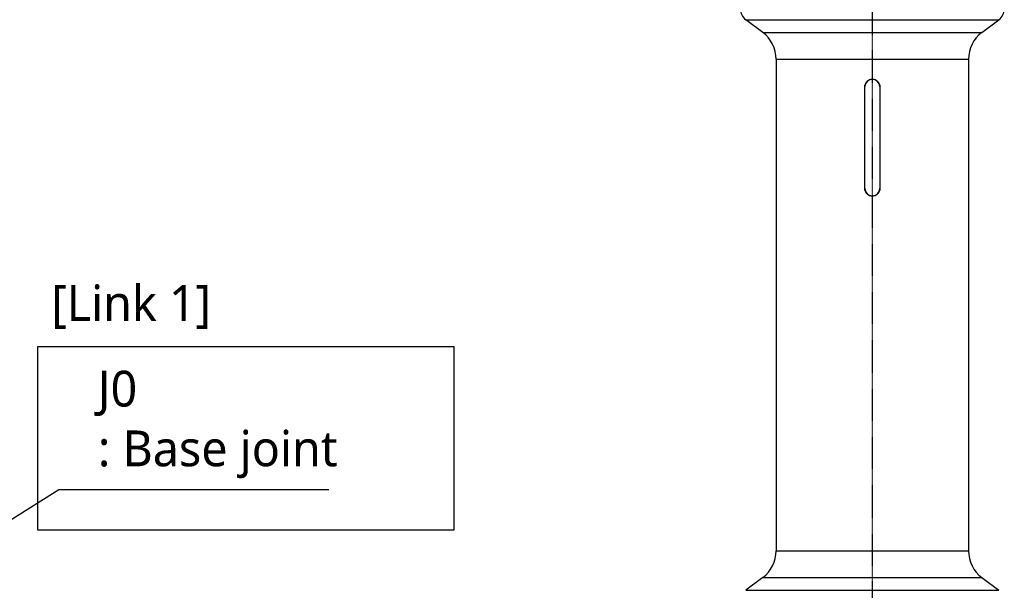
# Model space of a CAD drawing. Header units: millimetres. Extents: x 0 to 4378, y 0 to 2376.
# Tile 200 of 256: x 1834 to 2274, y 856 to 1111. Entities that reach past the tile are written whole.
import ezdxf

# ---------------------------------------------------------------- set-up
doc = ezdxf.new("R2010")
doc.units = ezdxf.units.MM
doc.header["$LTSCALE"] = 0.2
doc.linetypes.add('CENTER2', pattern=[1.125, 0.75, -0.125, 0.125, -0.125])
doc.layers.add('02_Center Line', color=1, linetype='CENTER2')
doc.layers.add('05_Section Line', color=3, linetype='Continuous')
doc.styles.add('Rainbow-5.0 Style', font='malgunsl.ttf')
doc.dimstyles.new('Rainbow-5.0 Style', dxfattribs={"dimtxt": 4, "dimasz": 2.5, "dimexe": 1, "dimexo": 1, "dimgap": 1, "dimtad": 1, "dimdsep": 46, "dimtxsty": 'Rainbow-5.0 Style', "dimcen": 0, "dimclrd": 251, "dimclre": 251, "dimclrt": 7, "dimazin": 3, "dimtp": 0.1, "dimtm": 0.1, "dimtfac": 0.61, "dimtmove": 0, "dimatfit": 3, "dimfxl": 1, "dimlwd": -1, "dimlwe": -1, "dimarcsym": 1})

# ---------------------------------------------------------------- blocks, each defined once
blk = doc.blocks.new('A$C8e57dc05')
for p, q in [((-56.6, 509.2), (56.6, 509.2)), ((-49, 503.5), (-56.6, 509.2)), ((49, 503.5), (56.6, 509.2)), ((-49, 503.5), (49, 503.5)), ((-43, 491.5), (43, 491.5)), ((-43, 491.5), (-43, 271.9)), ((43, 491.5), (43, 271.9)), ((-3.35, 433.7), (-3.35, 479.3)), ((-3.3, 433.7), (-3.3, 479.3)), ((3.3, 479.3), (3.3, 433.7)), ((3.35, 479.3), (3.35, 433.7)), ((-43, 271.9), (43, 271.9)), ((-49, 259.9), (-56.6, 254.2)), ((-49, 259.9), (49, 259.9)), ((49, 259.9), (56.6, 254.2)), ((-56.6, 254.2), (56.6, 254.2))]:
    blk.add_line(p, q)
for centre, radius, start, end in [((-53, 514), 6, 180, 233.1301), ((53, 514), 6, 306.8699, 0), ((-58, 491.5), 15, 0, 53.1301), ((58, 491.5), 15, 126.8699, 180), ((0, 479.3), 3.3, 0, 180), ((0, 433.7), 3.3, 180, 0), ((-58, 271.9), 15, 306.8699, 0), ((58, 271.9), 15, 180, 233.1301)]:
    blk.add_arc(centre, radius, start, end)
for points, knots in [([(-3.35, 479.3), (-3.35, 479.72), (-3.27, 480.17), (-2.92, 480.99), (-2.67, 481.37), (-2.07, 481.97), (-1.69, 482.22), (-0.87, 482.57), (-0.42, 482.65), (0, 482.65)], [0, 0, 0, 0, 0.126245, 0.126245, 0.25249, 0.25249, 0.3787349, 0.3787349, 0.5049797, 0.5049797, 0.5049797, 0.5049797]), ([(0, 482.65), (0.42, 482.65), (0.87, 482.57), (1.69, 482.22), (2.07, 481.97), (2.67, 481.37), (2.92, 480.99), (3.27, 480.17), (3.35, 479.72), (3.35, 479.3)], [0.5049797, 0.5049797, 0.5049797, 0.5049797, 0.6312246, 0.6312246, 0.7574695, 0.7574695, 0.8837145, 0.8837145, 1.0099595, 1.0099595, 1.0099595, 1.0099595]), ([(0, 430.35), (-0.42, 430.35), (-0.87, 430.43), (-1.69, 430.78), (-2.07, 431.03), (-2.67, 431.63), (-2.92, 432.01), (-3.27, 432.83), (-3.35, 433.28), (-3.35, 433.7)], [-0.5049797, -0.5049797, -0.5049797, -0.5049797, -0.3787349, -0.3787349, -0.25249, -0.25249, -0.126245, -0.126245, 0, 0, 0, 0]), ([(3.35, 433.7), (3.35, 433.28), (3.27, 432.83), (2.92, 432.01), (2.67, 431.63), (2.07, 431.03), (1.69, 430.78), (0.87, 430.43), (0.42, 430.35), (0, 430.35)], [-1.0099595, -1.0099595, -1.0099595, -1.0099595, -0.8837145, -0.8837145, -0.7574695, -0.7574695, -0.6312246, -0.6312246, -0.5049797, -0.5049797, -0.5049797, -0.5049797])]:
    blk.add_open_spline(points, degree=3, knots=knots)
at = {"layer": '02_Center Line'}
blk.add_line((0, 1153.01), (0, -16.53), dxfattribs=at)

msp = doc.modelspace()

# ---------------------------------------------------------------- linework, layer by layer
at = {"layer": '05_Section Line'}
msp.add_lwpolyline([(1841.68, 965.431), (2027.617, 965.431), (2027.617, 883.351), (1841.68, 883.351)], close=True, dxfattribs=at)

# ---------------------------------------------------------------- block references
msp.add_blockref('A$C8e57dc05', (2214.674, 602.257))

# ---------------------------------------------------------------- texts
at = {"color": 7, "char_height": 16, "attachment_point": 7, "style": 'Rainbow-5.0 Style'}
for s, insert in [('[Link 1]', (1847.718, 973.289)), ('J0\\P: Base joint', (1868.514, 906.51))]:
    msp.add_mtext(s, dxfattribs=dict(at, insert=insert))

# ---------------------------------------------------------------- leaders
at = {"annotation_type": 0, "has_hookline": 1, "hookline_direction": 0, "text_width": 103.201}
msp.add_leader([(1645.046, 771.457), (1851.014, 901.51), (1863.514, 901.51)], dimstyle='Rainbow-5.0 Style', override={"dimscale": 5, "dimgap": 1, "dimtad": 1}, dxfattribs=at)

doc.saveas('drawing.dxf')
